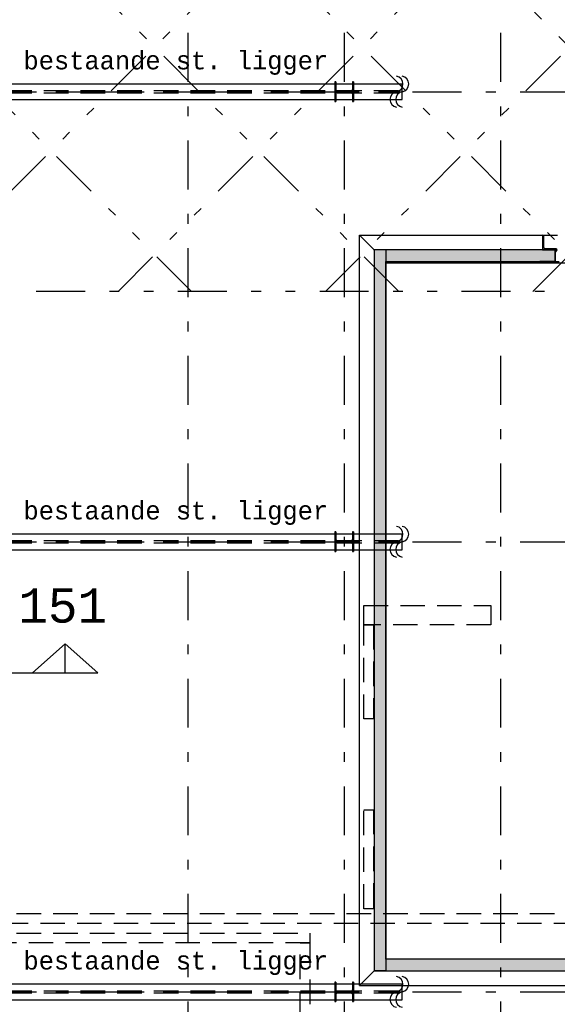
# Model space of a CAD drawing. Extents: x 2 to 87, y -108 to 11.
# Tile 181 of 210: x 40.91 to 46.41, y -33.73 to -23.67. Entities that reach past the tile are written whole.
import ezdxf

# ---------------------------------------------------------------- set-up
doc = ezdxf.new("R2010")
doc.units = 0
doc.header["$MEASUREMENT"] = 0
for name, pattern in [('DASHDOT', [1, 0.5, -0.25, 0, -0.25]), ('DIVIDE', [1.25, 0.5, -0.25, 0, -0.25, 0, -0.25]), ('HIDDEN', [0.375, 0.25, -0.125])]:
    doc.linetypes.add(name, pattern=pattern)
for name, color, linetype in [('10', 7, 'CONTINUOUS'), ('12', 7, 'CONTINUOUS'), ('13', 7, 'CONTINUOUS'), ('18', 7, 'CONTINUOUS'), ('20', 7, 'CONTINUOUS'), ('21', 7, 'CONTINUOUS'), ('25', 7, 'CONTINUOUS'), ('3', 7, 'CONTINUOUS'), ('31', 7, 'CONTINUOUS'), ('4', 7, 'CONTINUOUS'), ('5', 7, 'CONTINUOUS'), ('8', 7, 'CONTINUOUS')]:
    doc.layers.add(name, color=color, linetype=linetype)
doc.styles.add('MONOTXT', font='MONOTXT', dxfattribs={"height": 0.2})

# ---------------------------------------------------------------- blocks, each defined once
blk = doc.blocks.new('*N86')
at = {"layer": '3', "color": 62, "linetype": 'Continuous'}
for p, q in [((-0.085, 0.1), (-0.095, 0.1)), ((-0.095, 0.1), (-0.095, -0.1)), ((-0.085, 0.1), (-0.085, 0.0212)), ((-0.0797, 0.0085), (-0.085, 0.0212)), ((-0.067, 0.0032), (-0.0797, 0.0085)), ((0.067, 0.0032), (-0.067, 0.0032)), ((0.0797, 0.0085), (0.067, 0.0032)), ((0.085, 0.0212), (0.0797, 0.0085)), ((0.095, 0.1), (0.085, 0.1)), ((0.085, 0.1), (0.085, 0.0212)), ((0.095, 0.1), (0.095, -0.1)), ((-0.085, -0.1), (-0.095, -0.1)), ((-0.0797, -0.0085), (-0.085, -0.0213)), ((-0.085, -0.0213), (-0.085, -0.1)), ((-0.067, -0.0033), (-0.0797, -0.0085)), ((0.067, -0.0033), (-0.067, -0.0033)), ((0.0797, -0.0085), (0.067, -0.0033)), ((0.085, -0.0213), (0.0797, -0.0085)), ((0.085, -0.0213), (0.085, -0.1)), ((0.095, -0.1), (0.085, -0.1))]:
    blk.add_line(p, q, dxfattribs=at)
for points in [[(-0.085, 0.1), (-0.095, 0.1), (-0.095, -0.1)], [(-0.085, 0.1), (-0.085, -0.1), (-0.095, -0.1)], [(-0.095, 0.1), (-0.095, 0.1), (-0.095, -0.1)], [(-0.085, 0.1), (-0.085, 0.1), (-0.085, 0.0212)], [(-0.0797, 0.0085), (-0.085, 0.0212), (-0.085, -0.0213)], [(-0.0797, 0.0085), (-0.0797, -0.0085), (-0.085, -0.0213)], [(-0.067, 0.0032), (-0.0797, 0.0085), (-0.0797, -0.0085)], [(-0.067, 0.0032), (-0.067, -0.0033), (-0.0797, -0.0085)], [(0.067, 0.0032), (-0.067, 0.0032), (-0.067, -0.0033)], [(0.067, 0.0032), (0.067, -0.0033), (-0.067, -0.0033)], [(0.0797, 0.0085), (0.067, 0.0032), (0.067, -0.0033)], [(0.0797, 0.0085), (0.0797, -0.0085), (0.067, -0.0033)], [(0.085, 0.0212), (0.0797, 0.0085), (0.0797, -0.0085)], [(0.085, 0.0212), (0.085, -0.0213), (0.0797, -0.0085)], [(0.095, 0.1), (0.085, 0.1), (0.085, -0.1)], [(0.095, 0.1), (0.095, -0.1), (0.085, -0.1)], [(0.085, 0.1), (0.085, 0.1), (0.085, 0.0212)], [(0.095, 0.1), (0.095, 0.1), (0.095, -0.1)], [(-0.085, -0.0213), (-0.085, -0.0213), (-0.085, -0.1)], [(0.085, -0.0213), (0.085, -0.0213), (0.085, -0.1)]]:
    blk.add_solid(points, dxfattribs=at)
blk = doc.blocks.new('*N87')
at = {"layer": '3', "color": 62, "linetype": 'Continuous'}
for p, q in [((-0.085, 0.1), (-0.095, 0.1)), ((-0.095, 0.1), (-0.095, -0.1)), ((-0.085, 0.1), (-0.085, 0.0212)), ((-0.0797, 0.0085), (-0.085, 0.0212)), ((-0.067, 0.0032), (-0.0797, 0.0085)), ((0.067, 0.0032), (-0.067, 0.0032)), ((0.0797, 0.0085), (0.067, 0.0032)), ((0.085, 0.0212), (0.0797, 0.0085)), ((0.095, 0.1), (0.085, 0.1)), ((0.085, 0.1), (0.085, 0.0212)), ((0.095, 0.1), (0.095, -0.1)), ((-0.085, -0.1), (-0.095, -0.1)), ((-0.0797, -0.0085), (-0.085, -0.0213)), ((-0.085, -0.0213), (-0.085, -0.1)), ((-0.067, -0.0033), (-0.0797, -0.0085)), ((0.067, -0.0033), (-0.067, -0.0033)), ((0.0797, -0.0085), (0.067, -0.0033)), ((0.085, -0.0213), (0.0797, -0.0085)), ((0.085, -0.0213), (0.085, -0.1)), ((0.095, -0.1), (0.085, -0.1))]:
    blk.add_line(p, q, dxfattribs=at)
for points in [[(-0.085, 0.1), (-0.095, 0.1), (-0.095, -0.1)], [(-0.085, 0.1), (-0.085, -0.1), (-0.095, -0.1)], [(-0.095, 0.1), (-0.095, 0.1), (-0.095, -0.1)], [(-0.085, 0.1), (-0.085, 0.1), (-0.085, 0.0212)], [(-0.0797, 0.0085), (-0.085, 0.0212), (-0.085, -0.0213)], [(-0.0797, 0.0085), (-0.0797, -0.0085), (-0.085, -0.0213)], [(-0.067, 0.0032), (-0.0797, 0.0085), (-0.0797, -0.0085)], [(-0.067, 0.0032), (-0.067, -0.0033), (-0.0797, -0.0085)], [(0.067, 0.0032), (-0.067, 0.0032), (-0.067, -0.0033)], [(0.067, 0.0032), (0.067, -0.0033), (-0.067, -0.0033)], [(0.0797, 0.0085), (0.067, 0.0032), (0.067, -0.0033)], [(0.0797, 0.0085), (0.0797, -0.0085), (0.067, -0.0033)], [(0.085, 0.0212), (0.0797, 0.0085), (0.0797, -0.0085)], [(0.085, 0.0212), (0.085, -0.0213), (0.0797, -0.0085)], [(0.095, 0.1), (0.085, 0.1), (0.085, -0.1)], [(0.095, 0.1), (0.095, -0.1), (0.085, -0.1)], [(0.085, 0.1), (0.085, 0.1), (0.085, 0.0212)], [(0.095, 0.1), (0.095, 0.1), (0.095, -0.1)], [(-0.085, -0.0213), (-0.085, -0.0213), (-0.085, -0.1)], [(0.085, -0.0213), (0.085, -0.0213), (0.085, -0.1)]]:
    blk.add_solid(points, dxfattribs=at)
blk = doc.blocks.new('*N88')
at = {"layer": '3', "color": 62, "linetype": 'Continuous'}
for p, q in [((-0.085, 0.1), (-0.095, 0.1)), ((-0.095, 0.1), (-0.095, -0.1)), ((-0.085, 0.1), (-0.085, 0.0212)), ((-0.0797, 0.0085), (-0.085, 0.0212)), ((-0.067, 0.0032), (-0.0797, 0.0085)), ((0.067, 0.0032), (-0.067, 0.0032)), ((0.0797, 0.0085), (0.067, 0.0032)), ((0.085, 0.0212), (0.0797, 0.0085)), ((0.095, 0.1), (0.085, 0.1)), ((0.085, 0.1), (0.085, 0.0212)), ((0.095, 0.1), (0.095, -0.1)), ((-0.085, -0.1), (-0.095, -0.1)), ((-0.0797, -0.0085), (-0.085, -0.0213)), ((-0.085, -0.0213), (-0.085, -0.1)), ((-0.067, -0.0033), (-0.0797, -0.0085)), ((0.067, -0.0033), (-0.067, -0.0033)), ((0.0797, -0.0085), (0.067, -0.0033)), ((0.085, -0.0213), (0.0797, -0.0085)), ((0.085, -0.0213), (0.085, -0.1)), ((0.095, -0.1), (0.085, -0.1))]:
    blk.add_line(p, q, dxfattribs=at)
for points in [[(-0.085, 0.1), (-0.095, 0.1), (-0.095, -0.1)], [(-0.085, 0.1), (-0.085, -0.1), (-0.095, -0.1)], [(-0.095, 0.1), (-0.095, 0.1), (-0.095, -0.1)], [(-0.085, 0.1), (-0.085, 0.1), (-0.085, 0.0212)], [(-0.0797, 0.0085), (-0.085, 0.0212), (-0.085, -0.0213)], [(-0.0797, 0.0085), (-0.0797, -0.0085), (-0.085, -0.0213)], [(-0.067, 0.0032), (-0.0797, 0.0085), (-0.0797, -0.0085)], [(-0.067, 0.0032), (-0.067, -0.0033), (-0.0797, -0.0085)], [(0.067, 0.0032), (-0.067, 0.0032), (-0.067, -0.0033)], [(0.067, 0.0032), (0.067, -0.0033), (-0.067, -0.0033)], [(0.0797, 0.0085), (0.067, 0.0032), (0.067, -0.0033)], [(0.0797, 0.0085), (0.0797, -0.0085), (0.067, -0.0033)], [(0.085, 0.0212), (0.0797, 0.0085), (0.0797, -0.0085)], [(0.085, 0.0212), (0.085, -0.0213), (0.0797, -0.0085)], [(0.095, 0.1), (0.085, 0.1), (0.085, -0.1)], [(0.095, 0.1), (0.095, -0.1), (0.085, -0.1)], [(0.085, 0.1), (0.085, 0.1), (0.085, 0.0212)], [(0.095, 0.1), (0.095, 0.1), (0.095, -0.1)], [(-0.085, -0.0213), (-0.085, -0.0213), (-0.085, -0.1)], [(0.085, -0.0213), (0.085, -0.0213), (0.085, -0.1)]]:
    blk.add_solid(points, dxfattribs=at)

msp = doc.modelspace()

# ---------------------------------------------------------------- linework, layer by layer
at = {"layer": '10', "color": 2, "linetype": 'DIVIDE'}
for p, q in [((44.7868, -26.4482), (34.7061, -16.3675)), ((46.9081, -26.4482), (36.8274, -16.3675)), ((48.8276, -26.2464), (38.9487, -16.3675)), ((39.7939, -26.4482), (48.8276, -17.4145)), ((42.6655, -26.4482), (34.1276, -17.9103)), ((41.9153, -26.4482), (48.8276, -19.5359)), ((44.0366, -26.4482), (48.8276, -21.6572)), ((46.1579, -26.4482), (48.8276, -23.7785))]:
    msp.add_line(p, q, dxfattribs=at)
at = {"layer": '10', "color": 62, "linetype": 'Continuous'}
for p, q in [((44.3834, -25.8738), (44.5334, -26.0238)), ((44.3834, -33.5439), (44.3834, -25.8738)), ((44.5335, -26.0239), (44.3835, -25.874)), ((44.3835, -25.874), (46.4085, -25.874)), ((46.2578, -25.874), (46.2578, -26.024)), ((46.2698, -26), (46.2698, -25.886)), ((44.5334, -26.0238), (44.5334, -33.3939)), ((46.2578, -26.024), (46.4078, -26.024)), ((46.3958, -26.012), (46.2818, -26.012)), ((44.5334, -33.3939), (44.3834, -33.5439)), ((44.3834, -33.5439), (44.5334, -33.3939)), ((44.3834, -33.5439), (49.6276, -33.5439))]:
    msp.add_line(p, q, dxfattribs=at)
at = {"layer": '10', "color": 2, "linetype": 'DIVIDE'}
msp.add_lwpolyline([(34.1276, -16.3675), (48.8276, -16.3675), (48.8276, -26.4482), (34.1276, -26.4482)], close=True, dxfattribs=at)
at = {"layer": '10', "color": 62, "linetype": 'Continuous'}
for centre, start, end in [((46.2578, -25.886), 0, 90), ((46.2818, -26), 180, 270), ((46.3958, -26.024), 0, 90)]:
    msp.add_arc(centre, 0.012, start, end, dxfattribs=at)
at = {"layer": '12', "color": 1, "linetype": 'HIDDEN'}
for points in [[(44.4276, -29.6575), (45.7276, -29.6575), (45.7276, -29.8575), (44.4276, -29.8575)], [(44.4276, -29.8575), (44.5276, -29.8575), (44.5276, -30.8175), (44.4276, -30.8175)], [(44.4276, -31.7475), (44.5276, -31.7475), (44.5276, -32.7575), (44.4276, -32.7575)], [(38.6276, -32.8075), (48.4976, -32.8075), (48.4976, -32.9075), (38.6276, -32.9075)], [(38.6276, -33.0075), (43.8776, -33.0075), (43.8776, -33.1075), (38.6276, -33.1075)], [(43.8776, -37.2275), (43.7776, -37.2275), (43.7776, -33.1075), (43.8776, -33.1075)]]:
    msp.add_lwpolyline(points, close=True, dxfattribs=at)
at = {"layer": '13', "color": 62, "linetype": 'Continuous'}
for p, q in [((44.5335, -26.0239), (44.5334, -33.3939)), ((44.6535, -26.0239), (44.5335, -26.0239)), ((46.386, -26.024), (44.6535, -26.0239)), ((46.386, -26.144), (46.386, -26.024)), ((44.6534, -33.2739), (44.6535, -26.1439)), ((44.6535, -26.1439), (46.386, -26.144)), ((49.4334, -33.274), (44.6534, -33.2739)), ((44.5334, -33.3939), (44.6534, -33.3939)), ((44.6534, -33.3939), (49.4334, -33.394))]:
    msp.add_line(p, q, dxfattribs=at)
at = {"layer": '18', "color": 62, "linetype": 'Continuous'}
for p, q in [((44.5335, -26.0239), (44.5334, -33.3939)), ((44.6535, -26.0239), (44.5335, -26.0239)), ((44.6535, -26.0239), (44.6534, -33.3939)), ((44.6535, -26.0239), (44.6535, -26.024)), ((46.386, -26.024), (44.6535, -26.0239)), ((44.6535, -26.024), (44.6535, -26.1439)), ((46.386, -26.024), (46.386, -26.1439)), ((44.6535, -26.1439), (46.2307, -26.144)), ((46.386, -26.144), (46.2307, -26.144)), ((46.386, -26.1439), (46.386, -26.144)), ((44.6534, -33.2739), (44.6534, -33.274)), ((49.4334, -33.274), (44.6534, -33.2739)), ((44.6534, -33.274), (44.6534, -33.3939)), ((44.6534, -33.3939), (44.5334, -33.3939)), ((44.6534, -33.3939), (49.3293, -33.394))]:
    msp.add_line(p, q, dxfattribs=at)
for p in [(44.5335, -26.0239), (44.6535, -26.024), (44.6535, -26.024), (46.386, -26.024), (46.386, -26.024), (46.386, -26.144), (44.6534, -33.3939)]:
    msp.add_point(p, dxfattribs=at)
for points in [[(44.5335, -26.0239), (44.5334, -33.3939), (44.6534, -33.3939)], [(44.5335, -26.0239), (44.5335, -26.0239), (44.6535, -26.0239)], [(44.5335, -26.0239), (44.6535, -26.0239), (44.6534, -33.3939)], [(44.6535, -26.0239), (44.6535, -26.024), (46.386, -26.024)], [(44.6535, -26.024), (44.6535, -26.024), (46.386, -26.024)], [(44.6535, -26.024), (46.386, -26.024), (46.386, -26.024)], [(44.6535, -26.024), (44.6535, -26.024), (46.386, -26.024)], [(44.6535, -26.024), (46.386, -26.024), (46.386, -26.024)], [(44.6535, -26.024), (44.6535, -26.1439), (46.386, -26.1439)], [(44.6535, -26.024), (46.386, -26.024), (46.386, -26.1439)], [(44.6535, -26.1439), (46.2307, -26.144), (46.386, -26.144)], [(44.6535, -26.1439), (46.386, -26.1439), (46.386, -26.144)], [(46.2307, -26.144), (46.386, -26.144), (46.386, -26.144)], [(44.6534, -33.2739), (44.6534, -33.274), (49.4334, -33.274)], [(44.6534, -33.274), (44.6534, -33.3939), (49.4334, -33.3939)], [(44.6534, -33.274), (49.4334, -33.274), (49.4334, -33.3939)], [(44.5334, -33.3939), (44.6534, -33.3939), (44.6534, -33.3939)], [(44.6534, -33.3939), (49.3293, -33.394), (49.4334, -33.394)], [(44.6534, -33.3939), (49.4334, -33.3939), (49.4334, -33.394)]]:
    msp.add_solid(points, dxfattribs=at)
at = {"layer": '20', "color": 62, "linetype": 'Continuous'}
msp.add_line((46.386, -26.144), (46.426, -26.144), dxfattribs=at)
at = {"layer": '21', "color": 62, "linetype": 'Continuous'}
for p, q in [((32.5326, -24.326), (44.8226, -24.326)), ((44.8226, -24.489), (44.8226, -24.326)), ((32.5326, -24.489), (44.8226, -24.489)), ((32.5326, -28.926), (44.8226, -28.926)), ((44.8226, -29.089), (44.8226, -28.926)), ((32.5326, -29.089), (44.8226, -29.089)), ((32.5326, -33.526), (44.8226, -33.526)), ((44.8226, -33.689), (44.8226, -33.526)), ((32.5326, -33.689), (44.8226, -33.689))]:
    msp.add_line(p, q, dxfattribs=at)
at = {"layer": '21', "color": 62, "linetype": 'HIDDEN'}
for p, q in [((32.5326, -24.396), (44.8226, -24.396)), ((32.5326, -24.419), (44.8226, -24.419)), ((32.5326, -28.996), (44.8226, -28.996)), ((32.5326, -29.019), (44.8226, -29.019)), ((32.5326, -33.596), (44.8226, -33.596)), ((32.5326, -33.619), (44.8226, -33.619))]:
    msp.add_line(p, q, dxfattribs=at)
at = {"layer": '21', "color": 62, "linetype": 'DASHDOT'}
for p, q in [((32.5326, -24.4075), (44.8226, -24.4075)), ((32.5326, -29.0075), (44.8226, -29.0075)), ((32.5326, -33.6075), (44.8226, -33.6075))]:
    msp.add_line(p, q, dxfattribs=at)
at = {"layer": '25', "color": 2, "linetype": 'Continuous'}
for p, q in [((41.3748, -30.0511), (41.04, -30.3477)), ((41.3748, -30.3477), (41.3748, -30.0511)), ((41.7096, -30.3477), (41.3748, -30.0511))]:
    msp.add_line(p, q, dxfattribs=at)
at = {"layer": '25', "color": 3, "linetype": 'Continuous'}
msp.add_line((39.5078, -30.3477), (41.7078, -30.3477), dxfattribs=at)
at = {"layer": '3', "color": 62, "linetype": 'Continuous'}
for p, q in [((44.1426, -24.3075), (44.1326, -24.3075)), ((44.1326, -24.3075), (44.1326, -24.5075)), ((44.1426, -24.3863), (44.1426, -24.3075)), ((44.3226, -24.3075), (44.3126, -24.3075)), ((44.3126, -24.3075), (44.3126, -24.3863)), ((44.3226, -24.5075), (44.3226, -24.3075)), ((44.1426, -24.5075), (44.1426, -24.4288)), ((44.2946, -24.4043), (44.1606, -24.4043)), ((44.1606, -24.4108), (44.2946, -24.4108)), ((44.3126, -24.4288), (44.3126, -24.5075)), ((44.1326, -24.5075), (44.1426, -24.5075)), ((44.3126, -24.5075), (44.3226, -24.5075)), ((44.1426, -28.9075), (44.1326, -28.9075)), ((44.1326, -28.9075), (44.1326, -29.1075)), ((44.1426, -28.9863), (44.1426, -28.9075)), ((44.3226, -28.9075), (44.3126, -28.9075)), ((44.3126, -28.9075), (44.3126, -28.9863)), ((44.3226, -29.1075), (44.3226, -28.9075)), ((44.1426, -29.1075), (44.1426, -29.0288)), ((44.2946, -29.0043), (44.1606, -29.0043)), ((44.1606, -29.0108), (44.2946, -29.0108)), ((44.3126, -29.0288), (44.3126, -29.1075)), ((44.1326, -29.1075), (44.1426, -29.1075)), ((44.3126, -29.1075), (44.3226, -29.1075)), ((44.1426, -33.5075), (44.1326, -33.5075)), ((44.1326, -33.5075), (44.1326, -33.7075)), ((44.1426, -33.5863), (44.1426, -33.5075)), ((44.3226, -33.5075), (44.3126, -33.5075)), ((44.3126, -33.5075), (44.3126, -33.5863)), ((44.3226, -33.7075), (44.3226, -33.5075)), ((44.2946, -33.6043), (44.1606, -33.6043)), ((44.1606, -33.6108), (44.2946, -33.6108)), ((44.1326, -33.7075), (44.1426, -33.7075)), ((44.1426, -33.7075), (44.1426, -33.6288)), ((44.3126, -33.6288), (44.3126, -33.7075)), ((44.3126, -33.7075), (44.3226, -33.7075))]:
    msp.add_line(p, q, dxfattribs=at)
for centre, start, end in [((44.1606, -24.3863), 180, 270), ((44.1606, -24.4288), 90, 180), ((44.2946, -24.3863), 270, 360), ((44.2946, -24.4288), 360, 90), ((44.1606, -28.9863), 180, 270), ((44.1606, -29.0287), 90, 180), ((44.2946, -28.9863), 270, 360), ((44.2946, -29.0287), 360, 90), ((44.1606, -33.5863), 180, 270), ((44.1606, -33.6288), 90, 180), ((44.2946, -33.5863), 270, 360), ((44.2946, -33.6288), 360, 90)]:
    msp.add_arc(centre, 0.018, start, end, dxfattribs=at)
at = {"layer": '31', "color": 62, "linetype": 'Continuous'}
for centre, start, end in [((44.7482, -24.3288), 280.36976, 79.63024), ((44.8082, -24.3288), 280.36976, 79.63024), ((44.7754, -24.4864), 99.2069, 260.7931), ((44.8354, -24.4864), 99.2069, 260.7931), ((44.7482, -28.9288), 280.36976, 79.63024), ((44.8082, -28.9288), 280.36976, 79.63024), ((44.7754, -29.0864), 99.2069, 260.7931), ((44.8354, -29.0864), 99.2069, 260.7931), ((44.7482, -33.5288), 280.36976, 79.63024), ((44.8082, -33.5288), 280.36976, 79.63024), ((44.7754, -33.6864), 99.2069, 260.7931), ((44.8354, -33.6864), 99.2069, 260.7931)]:
    msp.add_arc(centre, 0.08, start, end, dxfattribs=at)
at = {"layer": '4', "color": 62, "linetype": 'Continuous'}
msp.add_line((49.4335, -26.1591), (44.6535, -26.1591), dxfattribs=at)
at = {"layer": '5', "color": 7, "linetype": 'DASHDOT'}
for p, q in [((42.6276, -7.3075), (42.6276, -96.5075)), ((44.2276, -7.3075), (44.2276, -96.5075)), ((45.8276, -7.3075), (45.8276, -96.5075)), ((7.5276, -24.4075), (52.6276, -24.4075)), ((7.5276, -29.0075), (52.6276, -29.0075)), ((7.5276, -33.6075), (52.6276, -33.6075))]:
    msp.add_line(p, q, dxfattribs=at)
at = {"layer": '5', "color": 62, "linetype": 'Continuous'}
msp.add_line((46.386, -26.05), (46.4078, -26.0282), dxfattribs=at)

# ---------------------------------------------------------------- block references
at = {"layer": '3', "color": 62, "linetype": 'Continuous'}
for name, p in [('*N86', (44.2276, -24.4075)), ('*N87', (44.2276, -29.0075)), ('*N88', (44.2276, -33.6075))]:
    msp.add_blockref(name, p, dxfattribs=at)

# ---------------------------------------------------------------- texts
at = {"layer": '25', "color": 3, "linetype": 'Continuous', "style": 'MONOTXT'}
msp.add_text('151', height=0.35, dxfattribs=at).set_placement((40.8948, -29.8341))
at = {"layer": '8', "color": 62, "linetype": 'Continuous', "style": 'MONOTXT'}
for p in [(40.9483, -24.1792), (40.9483, -28.7792), (40.9483, -33.3792)]:
    msp.add_text('bestaande st. ligger', height=0.18, dxfattribs=at).set_placement(p)

doc.saveas('drawing.dxf')
